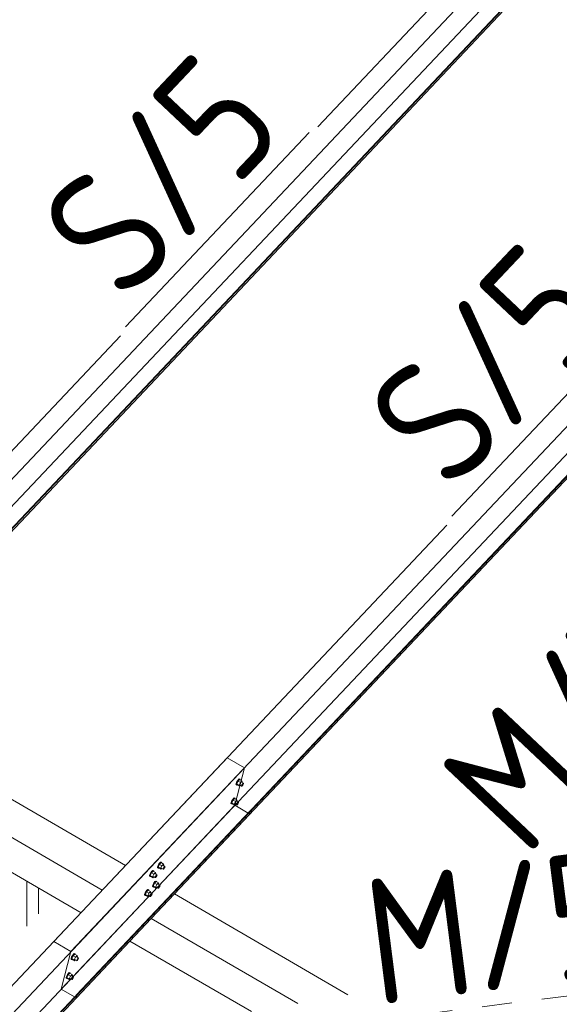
# Model space of a CAD drawing. Header units: millimetres. Extents: x -681 to 506, y -45 to 794.
# Tile 156 of 256: x -105 to -83, y 526 to 565. Entities that reach past the tile are written whole.
import ezdxf

# ---------------------------------------------------------------- set-up
doc = ezdxf.new("R2010")
doc.units = ezdxf.units.MM
doc.header["$LTSCALE"] = 0.6
doc.linetypes.add('XKITLINE00', pattern=[0])
doc.linetypes.add('XKITLINE02', pattern=[4, 2, -2])
for name, color, linetype, lineweight in [('Bolt', 7, 'Continuous', 0), ('Part', 2, 'Continuous', 0), ('PartMark', 3, 'Continuous', 0)]:
    doc.layers.add(name, color=color, linetype=linetype, lineweight=lineweight)
doc.styles.add('ISOCPEUR', font='ISOCPEUR.TTF')

msp = doc.modelspace()

# ---------------------------------------------------------------- linework, layer by layer
at = {"layer": 'Bolt', "color": 3, "linetype": 'XKITLINE00', "lineweight": 0}
for p, q in [((-96.296, 534.271), (-96.294, 534.307)), ((-96.296, 534.271), (-96.273, 534.258)), ((-96.273, 534.362), (-96.294, 534.307)), ((-96.239, 534.422), (-96.273, 534.362)), ((-96.273, 534.258), (-96.271, 534.293)), ((-96.257, 534.251), (-96.273, 534.258)), ((-96.271, 534.293), (-96.25, 534.348)), ((-96.214, 534.405), (-96.265, 534.299)), ((-96.172, 534.245), (-96.265, 534.299)), ((-96.265, 534.299), (-96.252, 534.261)), ((-96.247, 534.258), (-96.257, 534.251)), ((-96.252, 534.261), (-96.159, 534.207)), ((-96.25, 534.348), (-96.216, 534.408)), ((-96.201, 534.47), (-96.239, 534.422)), ((-96.216, 534.408), (-96.178, 534.457)), ((-96.151, 534.472), (-96.214, 534.405)), ((-96.121, 534.351), (-96.214, 534.405)), ((-96.17, 534.495), (-96.201, 534.47)), ((-96.178, 534.457), (-96.146, 534.481)), ((-96.172, 534.245), (-96.121, 534.351)), ((-96.172, 534.245), (-96.159, 534.207)), ((-96.153, 534.489), (-96.17, 534.495)), ((-96.159, 534.207), (-96.123, 534.245)), ((-96.153, 534.489), (-96.13, 534.475)), ((-96.151, 534.472), (-96.058, 534.418)), ((-96.146, 534.481), (-96.13, 534.475)), ((-96.144, 534.258), (-96.07, 534.215)), ((-96.13, 534.475), (-96.131, 534.46)), ((-96.058, 534.418), (-96.121, 534.351)), ((-96.073, 534.367), (-95.998, 534.324)), ((-96.07, 534.215), (-96.069, 534.233)), ((-96.062, 534.212), (-96.07, 534.215)), ((-96.069, 534.233), (-96.058, 534.26)), ((-96.046, 534.224), (-96.062, 534.212)), ((-96.045, 534.379), (-96.058, 534.418)), ((-96.058, 534.26), (-96.041, 534.29)), ((-96.056, 534.357), (-96.045, 534.379)), ((-96.027, 534.248), (-96.046, 534.224)), ((-96.041, 534.29), (-96.022, 534.315)), ((-96.01, 534.278), (-96.027, 534.248)), ((-96.022, 534.315), (-96.007, 534.327)), ((-96, 534.306), (-96.01, 534.278)), ((-96.007, 534.327), (-95.998, 534.324)), ((-95.998, 534.324), (-96, 534.306)), ((-96.494, 533.516), (-96.491, 533.551)), ((-96.494, 533.516), (-96.471, 533.502)), ((-96.47, 533.606), (-96.491, 533.551)), ((-96.471, 533.502), (-96.468, 533.538)), ((-96.454, 533.496), (-96.471, 533.502)), ((-96.436, 533.666), (-96.47, 533.606)), ((-96.468, 533.538), (-96.447, 533.593)), ((-96.412, 533.649), (-96.462, 533.544)), ((-96.369, 533.49), (-96.462, 533.544)), ((-96.462, 533.544), (-96.449, 533.506)), ((-96.445, 533.503), (-96.454, 533.496)), ((-96.449, 533.506), (-96.356, 533.452)), ((-96.447, 533.593), (-96.413, 533.653)), ((-96.398, 533.715), (-96.436, 533.666)), ((-96.413, 533.653), (-96.375, 533.701)), ((-96.349, 533.716), (-96.412, 533.649)), ((-96.319, 533.595), (-96.412, 533.649)), ((-96.367, 533.739), (-96.398, 533.715)), ((-96.375, 533.701), (-96.344, 533.726)), ((-96.369, 533.49), (-96.319, 533.595)), ((-96.369, 533.49), (-96.356, 533.452)), ((-96.35, 533.733), (-96.367, 533.739)), ((-96.356, 533.452), (-96.32, 533.49)), ((-96.35, 533.733), (-96.327, 533.72)), ((-96.349, 533.716), (-96.256, 533.662)), ((-96.344, 533.726), (-96.327, 533.72)), ((-96.342, 533.502), (-96.268, 533.459)), ((-96.327, 533.72), (-96.328, 533.704)), ((-96.256, 533.662), (-96.319, 533.595)), ((-96.27, 533.611), (-96.196, 533.568)), ((-96.268, 533.459), (-96.266, 533.477)), ((-96.259, 533.456), (-96.268, 533.459)), ((-96.266, 533.477), (-96.256, 533.505)), ((-96.244, 533.468), (-96.259, 533.456)), ((-96.243, 533.624), (-96.256, 533.662)), ((-96.256, 533.505), (-96.239, 533.535)), ((-96.253, 533.602), (-96.243, 533.624)), ((-96.225, 533.493), (-96.244, 533.468)), ((-96.239, 533.535), (-96.22, 533.559)), ((-96.208, 533.523), (-96.225, 533.493)), ((-96.22, 533.559), (-96.204, 533.571)), ((-96.197, 533.55), (-96.208, 533.523)), ((-96.204, 533.571), (-96.196, 533.568)), ((-96.196, 533.568), (-96.197, 533.55)), ((-99.366, 531.109), (-99.4, 531.049)), ((-99.341, 531.092), (-99.392, 530.987)), ((-99.377, 531.036), (-99.343, 531.096)), ((-99.328, 531.158), (-99.366, 531.109)), ((-99.343, 531.096), (-99.305, 531.145)), ((-99.278, 531.159), (-99.341, 531.092)), ((-99.248, 531.038), (-99.341, 531.092)), ((-99.297, 531.183), (-99.328, 531.158)), ((-99.305, 531.145), (-99.273, 531.169)), ((-99.28, 531.176), (-99.297, 531.183)), ((-99.28, 531.176), (-99.257, 531.163)), ((-99.278, 531.159), (-99.185, 531.105)), ((-99.273, 531.169), (-99.257, 531.163)), ((-99.257, 531.163), (-99.258, 531.147)), ((-99.185, 531.105), (-99.248, 531.038)), ((-99.172, 531.067), (-99.185, 531.105)), ((-99.183, 531.045), (-99.172, 531.067)), ((-99.717, 530.713), (-99.738, 530.658)), ((-99.683, 530.773), (-99.717, 530.713)), ((-99.715, 530.645), (-99.694, 530.7)), ((-99.658, 530.756), (-99.709, 530.651)), ((-99.694, 530.7), (-99.66, 530.76)), ((-99.645, 530.822), (-99.683, 530.773)), ((-99.66, 530.76), (-99.622, 530.809)), ((-99.595, 530.823), (-99.658, 530.756)), ((-99.565, 530.702), (-99.658, 530.756)), ((-99.614, 530.847), (-99.645, 530.822)), ((-99.622, 530.809), (-99.59, 530.833)), ((-99.616, 530.597), (-99.565, 530.702)), ((-99.597, 530.84), (-99.614, 530.847)), ((-99.597, 530.84), (-99.574, 530.827)), ((-99.595, 530.823), (-99.502, 530.769)), ((-99.59, 530.833), (-99.574, 530.827)), ((-99.574, 530.827), (-99.575, 530.812)), ((-99.502, 530.769), (-99.565, 530.702)), ((-99.517, 530.719), (-99.442, 530.675)), ((-99.489, 530.731), (-99.502, 530.769)), ((-99.5, 530.709), (-99.489, 530.731)), ((-99.485, 530.642), (-99.466, 530.666)), ((-99.466, 530.666), (-99.451, 530.679)), ((-99.451, 530.679), (-99.442, 530.675)), ((-99.442, 530.675), (-99.444, 530.658)), ((-99.423, 530.959), (-99.421, 530.994)), ((-99.423, 530.959), (-99.4, 530.945)), ((-99.4, 531.049), (-99.421, 530.994)), ((-99.4, 530.945), (-99.398, 530.981)), ((-99.384, 530.939), (-99.4, 530.945)), ((-99.398, 530.981), (-99.377, 531.036)), ((-99.299, 530.933), (-99.392, 530.987)), ((-99.392, 530.987), (-99.379, 530.949)), ((-99.374, 530.946), (-99.384, 530.939)), ((-99.379, 530.949), (-99.286, 530.895)), ((-99.299, 530.933), (-99.248, 531.038)), ((-99.299, 530.933), (-99.286, 530.895)), ((-99.286, 530.895), (-99.25, 530.933)), ((-99.271, 530.946), (-99.197, 530.902)), ((-99.2, 531.054), (-99.125, 531.011)), ((-99.197, 530.902), (-99.196, 530.92)), ((-99.189, 530.899), (-99.197, 530.902)), ((-99.196, 530.92), (-99.185, 530.948)), ((-99.173, 530.912), (-99.189, 530.899)), ((-99.185, 530.948), (-99.168, 530.978)), ((-99.154, 530.936), (-99.173, 530.912)), ((-99.168, 530.978), (-99.149, 531.002)), ((-99.137, 530.966), (-99.154, 530.936)), ((-99.149, 531.002), (-99.134, 531.014)), ((-99.127, 530.993), (-99.137, 530.966)), ((-99.134, 531.014), (-99.125, 531.011)), ((-99.125, 531.011), (-99.127, 530.993)), ((-99.741, 530.623), (-99.738, 530.658)), ((-99.741, 530.623), (-99.717, 530.609)), ((-99.717, 530.609), (-99.715, 530.645)), ((-99.701, 530.603), (-99.717, 530.609)), ((-99.616, 530.597), (-99.709, 530.651)), ((-99.709, 530.651), (-99.696, 530.613)), ((-99.691, 530.61), (-99.701, 530.603)), ((-99.696, 530.613), (-99.603, 530.559)), ((-99.597, 530.294), (-99.618, 530.239)), ((-99.616, 530.597), (-99.603, 530.559)), ((-99.603, 530.559), (-99.567, 530.597)), ((-99.563, 530.354), (-99.597, 530.294)), ((-99.595, 530.225), (-99.574, 530.28)), ((-99.539, 530.337), (-99.589, 530.231)), ((-99.588, 530.61), (-99.514, 530.567)), ((-99.574, 530.28), (-99.54, 530.34)), ((-99.526, 530.403), (-99.563, 530.354)), ((-99.54, 530.34), (-99.502, 530.389)), ((-99.476, 530.404), (-99.539, 530.337)), ((-99.446, 530.283), (-99.539, 530.337)), ((-99.494, 530.427), (-99.526, 530.403)), ((-99.514, 530.567), (-99.513, 530.584)), ((-99.506, 530.563), (-99.514, 530.567)), ((-99.513, 530.584), (-99.502, 530.612)), ((-99.49, 530.576), (-99.506, 530.563)), ((-99.502, 530.612), (-99.485, 530.642)), ((-99.502, 530.389), (-99.471, 530.414)), ((-99.496, 530.177), (-99.446, 530.283)), ((-99.477, 530.421), (-99.494, 530.427)), ((-99.471, 530.6), (-99.49, 530.576)), ((-99.477, 530.421), (-99.454, 530.407)), ((-99.476, 530.404), (-99.383, 530.35)), ((-99.454, 530.63), (-99.471, 530.6)), ((-99.471, 530.414), (-99.454, 530.407)), ((-99.454, 530.407), (-99.455, 530.392)), ((-99.444, 530.658), (-99.454, 530.63)), ((-99.383, 530.35), (-99.446, 530.283)), ((-99.397, 530.299), (-99.323, 530.256)), ((-99.37, 530.311), (-99.383, 530.35)), ((-99.381, 530.289), (-99.37, 530.311)), ((-99.938, 529.867), (-99.935, 529.903)), ((-99.914, 529.958), (-99.935, 529.903)), ((-99.915, 529.854), (-99.912, 529.889)), ((-99.88, 530.018), (-99.914, 529.958)), ((-99.912, 529.889), (-99.891, 529.944)), ((-99.856, 530.001), (-99.906, 529.896)), ((-99.813, 529.842), (-99.906, 529.896)), ((-99.906, 529.896), (-99.893, 529.857)), ((-99.891, 529.944), (-99.857, 530.004)), ((-99.843, 530.067), (-99.88, 530.018)), ((-99.857, 530.004), (-99.819, 530.053)), ((-99.793, 530.068), (-99.856, 530.001)), ((-99.763, 529.947), (-99.856, 530.001)), ((-99.811, 530.091), (-99.843, 530.067)), ((-99.819, 530.053), (-99.788, 530.078)), ((-99.813, 529.842), (-99.763, 529.947)), ((-99.794, 530.085), (-99.811, 530.091)), ((-99.794, 530.085), (-99.771, 530.071)), ((-99.793, 530.068), (-99.7, 530.014)), ((-99.788, 530.078), (-99.771, 530.071)), ((-99.771, 530.071), (-99.772, 530.056)), ((-99.7, 530.014), (-99.763, 529.947)), ((-99.714, 529.963), (-99.64, 529.92)), ((-99.687, 529.976), (-99.7, 530.014)), ((-99.7, 529.856), (-99.683, 529.886)), ((-99.698, 529.953), (-99.687, 529.976)), ((-99.683, 529.886), (-99.664, 529.911)), ((-99.664, 529.911), (-99.648, 529.923)), ((-99.641, 529.902), (-99.652, 529.875)), ((-99.648, 529.923), (-99.64, 529.92)), ((-99.64, 529.92), (-99.641, 529.902)), ((-99.621, 530.203), (-99.618, 530.239)), ((-99.621, 530.203), (-99.598, 530.19)), ((-99.598, 530.19), (-99.595, 530.225)), ((-99.581, 530.183), (-99.598, 530.19)), ((-99.496, 530.177), (-99.589, 530.231)), ((-99.589, 530.231), (-99.576, 530.193)), ((-99.572, 530.19), (-99.581, 530.183)), ((-99.576, 530.193), (-99.483, 530.139)), ((-99.496, 530.177), (-99.483, 530.139)), ((-99.483, 530.139), (-99.447, 530.177)), ((-99.469, 530.19), (-99.395, 530.147)), ((-99.395, 530.147), (-99.393, 530.165)), ((-99.386, 530.144), (-99.395, 530.147)), ((-99.393, 530.165), (-99.383, 530.192)), ((-99.371, 530.156), (-99.386, 530.144)), ((-99.383, 530.192), (-99.366, 530.222)), ((-99.352, 530.18), (-99.371, 530.156)), ((-99.366, 530.222), (-99.347, 530.247)), ((-99.335, 530.21), (-99.352, 530.18)), ((-99.347, 530.247), (-99.331, 530.259)), ((-99.324, 530.238), (-99.335, 530.21)), ((-99.331, 530.259), (-99.323, 530.256)), ((-99.323, 530.256), (-99.324, 530.238)), ((-99.938, 529.867), (-99.915, 529.854)), ((-99.898, 529.847), (-99.915, 529.854)), ((-99.889, 529.855), (-99.898, 529.847)), ((-99.893, 529.857), (-99.8, 529.803)), ((-99.813, 529.842), (-99.8, 529.803)), ((-99.8, 529.803), (-99.764, 529.842)), ((-99.786, 529.854), (-99.712, 529.811)), ((-99.712, 529.811), (-99.71, 529.829)), ((-99.703, 529.808), (-99.712, 529.811)), ((-99.71, 529.829), (-99.7, 529.856)), ((-99.688, 529.82), (-99.703, 529.808)), ((-99.669, 529.845), (-99.688, 529.82)), ((-99.652, 529.875), (-99.669, 529.845)), ((-102.741, 527.534), (-102.772, 527.51)), ((-102.724, 527.528), (-102.741, 527.534)), ((-102.724, 527.528), (-102.701, 527.514)), ((-102.868, 527.31), (-102.865, 527.346)), ((-102.868, 527.31), (-102.844, 527.297)), ((-102.844, 527.401), (-102.865, 527.346)), ((-102.81, 527.461), (-102.844, 527.401)), ((-102.844, 527.297), (-102.842, 527.332)), ((-102.828, 527.291), (-102.844, 527.297)), ((-102.842, 527.332), (-102.821, 527.388)), ((-102.785, 527.444), (-102.836, 527.339)), ((-102.743, 527.285), (-102.836, 527.339)), ((-102.836, 527.339), (-102.823, 527.3)), ((-102.818, 527.298), (-102.828, 527.291)), ((-102.823, 527.3), (-102.73, 527.246)), ((-102.821, 527.388), (-102.787, 527.448)), ((-102.772, 527.51), (-102.81, 527.461)), ((-102.787, 527.448), (-102.749, 527.496)), ((-102.722, 527.511), (-102.785, 527.444)), ((-102.693, 527.39), (-102.785, 527.444)), ((-102.749, 527.496), (-102.717, 527.521)), ((-102.743, 527.285), (-102.693, 527.39)), ((-102.743, 527.285), (-102.73, 527.246)), ((-102.73, 527.246), (-102.694, 527.285)), ((-102.722, 527.511), (-102.629, 527.457)), ((-102.717, 527.521), (-102.701, 527.514)), ((-102.716, 527.297), (-102.641, 527.254)), ((-102.701, 527.514), (-102.702, 527.499)), ((-102.629, 527.457), (-102.693, 527.39)), ((-102.644, 527.406), (-102.569, 527.363)), ((-102.641, 527.254), (-102.64, 527.272)), ((-102.633, 527.251), (-102.641, 527.254)), ((-102.64, 527.272), (-102.629, 527.3)), ((-102.617, 527.263), (-102.633, 527.251)), ((-102.616, 527.419), (-102.629, 527.457)), ((-102.629, 527.3), (-102.612, 527.33)), ((-102.627, 527.396), (-102.616, 527.419)), ((-102.598, 527.288), (-102.617, 527.263)), ((-102.612, 527.33), (-102.593, 527.354)), ((-102.581, 527.318), (-102.598, 527.288)), ((-102.593, 527.354), (-102.578, 527.366)), ((-102.571, 527.345), (-102.581, 527.318)), ((-102.578, 527.366), (-102.569, 527.363)), ((-102.569, 527.363), (-102.571, 527.345)), ((-102.97, 526.754), (-103.007, 526.706)), ((-102.984, 526.692), (-102.946, 526.741)), ((-102.92, 526.755), (-102.983, 526.688)), ((-102.938, 526.779), (-102.97, 526.754)), ((-102.946, 526.741), (-102.915, 526.765)), ((-102.922, 526.772), (-102.938, 526.779)), ((-102.922, 526.772), (-102.898, 526.759)), ((-102.92, 526.755), (-102.827, 526.701)), ((-102.915, 526.765), (-102.898, 526.759)), ((-102.898, 526.759), (-102.899, 526.744)), ((-103.065, 526.555), (-103.062, 526.59)), ((-103.065, 526.555), (-103.042, 526.541)), ((-103.041, 526.646), (-103.062, 526.59)), ((-103.042, 526.541), (-103.039, 526.577)), ((-103.025, 526.535), (-103.042, 526.541)), ((-103.007, 526.706), (-103.041, 526.646)), ((-103.039, 526.577), (-103.018, 526.632)), ((-102.983, 526.688), (-103.033, 526.583)), ((-102.94, 526.529), (-103.033, 526.583)), ((-103.033, 526.583), (-103.02, 526.545)), ((-103.016, 526.542), (-103.025, 526.535)), ((-103.02, 526.545), (-102.928, 526.491)), ((-103.018, 526.632), (-102.984, 526.692)), ((-102.89, 526.634), (-102.983, 526.688)), ((-102.94, 526.529), (-102.89, 526.634)), ((-102.94, 526.529), (-102.928, 526.491)), ((-102.928, 526.491), (-102.891, 526.529)), ((-102.913, 526.542), (-102.839, 526.499)), ((-102.827, 526.701), (-102.89, 526.634)), ((-102.841, 526.651), (-102.767, 526.607)), ((-102.839, 526.499), (-102.837, 526.516)), ((-102.83, 526.495), (-102.839, 526.499)), ((-102.837, 526.516), (-102.827, 526.544)), ((-102.815, 526.508), (-102.83, 526.495)), ((-102.814, 526.663), (-102.827, 526.701)), ((-102.827, 526.544), (-102.81, 526.574)), ((-102.825, 526.641), (-102.814, 526.663)), ((-102.796, 526.532), (-102.815, 526.508)), ((-102.81, 526.574), (-102.791, 526.598)), ((-102.779, 526.562), (-102.796, 526.532)), ((-102.791, 526.598), (-102.775, 526.611)), ((-102.768, 526.59), (-102.779, 526.562)), ((-102.775, 526.611), (-102.767, 526.607)), ((-102.767, 526.607), (-102.768, 526.59))]:
    msp.add_line(p, q, dxfattribs=at)
at = {"layer": 'Part', "color": 2, "linetype": 'XKITLINE00', "lineweight": 0}
for p, q in [((-77.369, 577.084), (-93.036, 560.488)), ((-115.878, 535.165), (-76.682, 576.685)), ((-77.073, 575.189), (-116.269, 533.669)), ((-115.678, 533.309), (-76.482, 574.829)), ((-76.471, 574.953), (-115.667, 533.433)), ((-76.453, 574.942), (-115.649, 533.422)), ((-102.87, 527.614), (-63.674, 569.134)), ((-64.065, 567.638), (-103.261, 526.118)), ((-63.463, 567.401), (-102.659, 525.882)), ((-63.444, 567.391), (-102.641, 525.871)), ((-99.673, 528.933), (-67.394, 563.125)), ((-100.899, 552.16), (-116.566, 535.564)), ((-87.891, 544.609), (-103.558, 528.013)), ((-111.759, 537.461), (-100.699, 531.041)), ((-112.681, 536.484), (-101.621, 530.064)), ((-113.53, 535.584), (-102.471, 529.164)), ((-96.641, 535.34), (-112.308, 518.744)), ((-96.641, 535.34), (-95.953, 534.941)), ((-135.149, 493.421), (-95.953, 534.941)), ((-95.953, 534.941), (-96.344, 533.445)), ((-96.344, 533.445), (-135.54, 491.925)), ((-95.811, 533.136), (-96.344, 533.445)), ((-95.742, 533.209), (-134.939, 491.689)), ((-95.724, 533.198), (-134.92, 491.678)), ((-99.673, 528.933), (-95.753, 533.085)), ((-95.753, 533.085), (-95.724, 533.198)), ((-95.724, 533.198), (-95.742, 533.209)), ((-104.629, 528.629), (-104.629, 530.417)), ((-104.168, 529.117), (-104.168, 530.149)), ((-98.751, 529.91), (-91.832, 525.893)), ((-131.952, 494.74), (-99.673, 528.932)), ((-102.67, 525.757), (-99.673, 528.932)), ((-99.673, 528.933), (-93.836, 525.544)), ((-103.558, 528.013), (-102.87, 527.614)), ((-100.522, 528.033), (-95.681, 525.223)), ((-102.87, 527.614), (-103.261, 526.118)), ((-103.261, 526.118), (-102.728, 525.809)), ((-102.641, 525.871), (-102.67, 525.757)), ((-102.659, 525.882), (-102.641, 525.871))]:
    msp.add_line(p, q, dxfattribs=at)
at = {"layer": 'PartMark', "color": 1, "linetype": 'XKITLINE00', "lineweight": 0}
for p, q in [((-100.697, 552.519), (-93.384, 560.266)), ((-87.689, 544.968), (-80.376, 552.715))]:
    msp.add_line(p, q, dxfattribs=at)
at = {"layer": 'PartMark', "color": 1, "linetype": 'XKITLINE02', "lineweight": 0}
msp.add_line((-91.252, 524.81), (-80.257, 526.206), dxfattribs=at)

# ---------------------------------------------------------------- texts
at = {"layer": 'PartMark', "color": 1, "style": 'ISOCPEUR', "width": 0.85}
for s, rotation, p in [('S/5', 46.6502, (-100.721, 553.368)), ('S/5', 46.6502, (-87.713, 545.816)), ('M/7', 46.6502, (-84.763, 531.31)), ('M/5', 7.2422, (-90.732, 525.48))]:
    msp.add_text(s, height=5, rotation=rotation, dxfattribs=at).set_placement(p)

doc.saveas('drawing.dxf')
